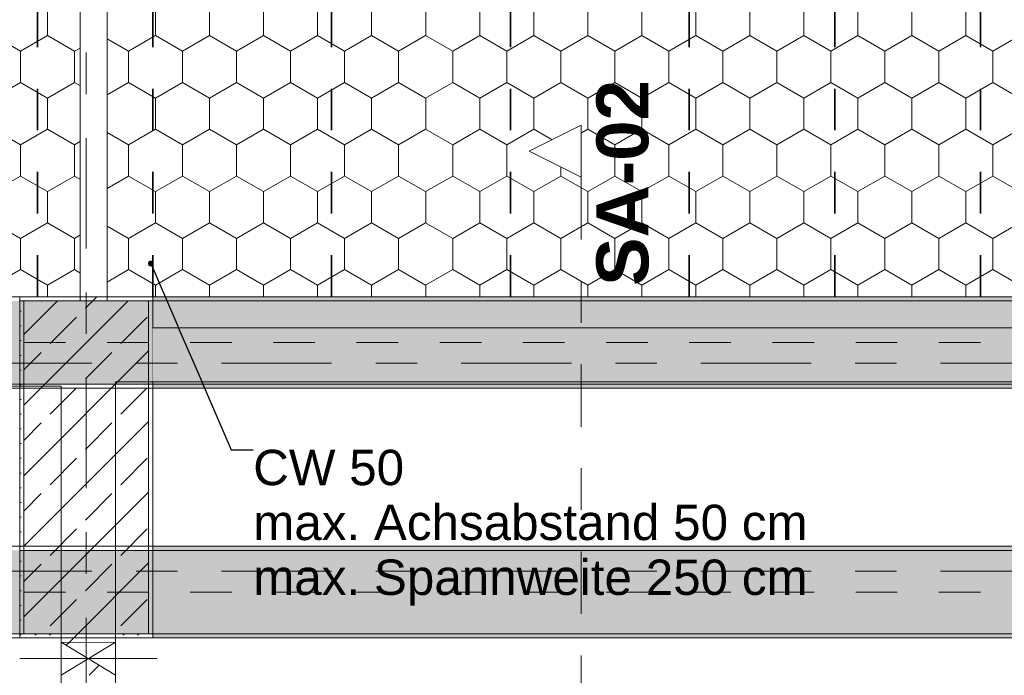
# Model space of a CAD drawing. Header units: metres. Extents: x -3.6 to 84.5, y -11 to 16.8.
# Tile 77 of 256: x 11.2 to 13.5, y 5.1 to 6.7. Entities that reach past the tile are written whole.
import ezdxf

# ---------------------------------------------------------------- set-up
doc = ezdxf.new("R2010")
doc.units = ezdxf.units.M
doc.header["$MEASUREMENT"] = 0
for name, pattern in [('Achse', [0.2, 0.1, -0.05, 0, -0.05]), ('Punktlinie weit', [0.06, 0.01, -0.05]), ('Schnittlinie', [0.3, 0.15, -0.075, 0, -0.075]), ('Strichlinie doppelt', [0.546806, 0.264583, -0.105833, 0.070556, -0.105833]), ('Wipeout_Contour', [1, 0, -1])]:
    doc.linetypes.add(name, pattern=pattern)
for name, color, linetype in [('203 - Marker.Schnitt - Ausbaudetail SA', 7, 'Continuous'), ('451 - Universal.Achsen Raster', 7, 'Continuous'), ('605 - Struktur.Wand Innen', 7, 'Continuous'), ('607 - Struktur.Stütze', 7, 'Continuous'), ('608 - Struktur.Träger', 7, 'Continuous'), ('Abbruch_605 - Struktur.Wand Innen', 7, 'Continuous'), ('Neubau_154 - Bemaßung_ Beschriftung.Ausbau - Deckenspiegel', 7, 'Continuous'), ('Neubau_605 - Struktur.Wand Innen', 7, 'Continuous'), ('Neubau_651 - Abdeckung.Decke abgehängt_ bekleidet', 7, 'Continuous'), ('Neubau_653 - Abdeckung.TB Verkofferung', 7, 'Continuous')]:
    doc.layers.add(name, color=color, linetype=linetype)
doc.styles.add('ERSTELLTER_STIL_1', font='txt')
doc.styles.add('ERSTELLTER_STIL_2', font='txt')
doc.linetypes.add('Abbruch 1', pattern='A,0,[1,2022.0244.A_L5A-PL04.04_iB_Deckenspiegel 2.OG1.Shx,S=0.001984,R=0,X=0,Y=0],-0.25,0', length=0.25)
doc.dimstyles.new('ERSTELLTER_STIL__5', dxfattribs={"dimtxt": 0.18, "dimasz": 0.02736, "dimexe": 0.18, "dimexo": 0.0625, "dimgap": 0, "dimtad": 0, "dimtih": 1, "dimtoh": 1, "dimdec": 4, "dimzin": 0, "dimdsep": 46, "dimcen": 0.09, "dimadec": 0, "dimazin": 0, "dimtfac": 1, "dimtdec": 4, "dimtmove": 0, "dimatfit": 3, "dimldrblk": 'ARROWHEAD_11', "dimfxl": 1, "dimtolj": 1, "dimtzin": 0, "dimarcsym": 0})
pattern_1 = [(45, (0, 0), (-0.08485281, 0.08485281), []), (45, (-0.04243, 0.04243), (-0.08485281, 0.08485281), [0.09, -0.03])]
pattern_2 = [(45, (0, 0), (-0.01767767, 0.01767767), [0, -0.025])]
pattern_3 = [(90, (0, 0), (-0.12990375, 0), [0.075, -0.15]), (90, (-0.06495, 0.1125), (-0.12990375, 0), [0.075, -0.15]), (150, (5e-18, 0.075), (0.0649519, 0.1124999), [0.075, -0.15]), (150, (-0.1299, 0.075), (0.0649519, 0.1124999), [0.075, -0.15]), (210, (0, 0), (-0.0649519, 0.1124999), [0.075, -0.15]), (210, (-0.1299, 8e-18), (-0.0649519, 0.1124999), [0.075, -0.15])]
pattern_4 = [(45, (0, 0), (-0.0636396, 0.0636396), [])]

# ---------------------------------------------------------------- blocks, each defined once
blk = doc.blocks.new('ARROWHEAD_11')
at = {"color": 0, "linetype": 'Continuous', "lineweight": 0}
blk.add_line((0, 0), (-1, 0), dxfattribs=at)
at = {"color": 0, "linetype": 'Continuous', "lineweight": 0, "const_width": 0.25, "flags": 128}
blk.add_lwpolyline([(-0.125, 0, 1), (0.125, 0, 1)], format="xyb", close=True, dxfattribs=at)

msp = doc.modelspace()

# ---------------------------------------------------------------- hatches: boundary and pattern name
at = {"layer": '607 - Struktur.Stütze', "linetype": 'Continuous', "lineweight": 0, "true_color": 0x000000}
h = msp.add_hatch(dxfattribs=at)
h.set_pattern_fill('Gips_0001', color=18, style=0, pattern_type=2)
h.set_pattern_definition(pattern_2)
h.paths.add_polyline_path([(11.17, 6.01), (11.17, 5.19), (11.27, 5.19), (11.27, 5.2), (11.18, 5.2), (11.18, 6), (11.315, 6), (11.315, 6.01)])
h = msp.add_hatch(dxfattribs=at)
h.set_pattern_fill('Beton__Stahlbeton_0001', color=18, style=0, pattern_type=2)
h.set_pattern_definition(pattern_1)
h.paths.add_polyline_path([(11.18, 5.2), (11.48, 5.2), (11.48, 6), (11.18, 6)])
h = msp.add_hatch(dxfattribs=at)
h.set_pattern_fill('Gips_0001', color=18, style=0, pattern_type=2)
h.set_pattern_definition(pattern_2)
h.paths.add_polyline_path([(11.38, 6), (11.48, 6), (11.48, 5.2), (11.4, 5.2), (11.4, 5.19), (11.49, 5.19), (11.49, 6.01), (11.38, 6.01)])
at = {"layer": '608 - Struktur.Träger', "linetype": 'Continuous', "lineweight": 0, "true_color": 0x000000}
h = msp.add_hatch(dxfattribs=at)
h.set_pattern_fill('Gips_0001', color=18, style=0, pattern_type=2)
h.set_pattern_definition(pattern_2)
h.paths.add_polyline_path([(14.88, 6.01), (11.49, 6.01), (11.49, 6), (14.88, 6)])
h = msp.add_hatch(dxfattribs=at)
h.set_pattern_fill('Gips_0001', color=18, style=0, pattern_type=2)
h.set_pattern_definition(pattern_2)
h.paths.add_polyline_path([(14.5051, 5.41), (11.49, 5.41), (11.49, 5.4), (14.5051, 5.4)])
h = msp.add_hatch(dxfattribs=at)
h.set_pattern_fill('Gips_0001', color=18, style=0, pattern_type=2)
h.set_pattern_definition(pattern_2)
h.paths.add_polyline_path([(14.5051, 5.2), (11.49, 5.2), (11.49, 5.19), (14.5051, 5.19)])
at = {"layer": 'Abbruch_605 - Struktur.Wand Innen', "linetype": 'Continuous', "lineweight": 0, "true_color": 0x000000}
h = msp.add_hatch(dxfattribs=at)
h.set_pattern_fill('MW_Ziegel_0001', color=18, style=0, pattern_type=2)
h.set_pattern_definition(pattern_4)
h.paths.add_polyline_path([(11.27, 5.18), (11.335, 5.14), (11.4, 5.18)])
h = msp.add_hatch(dxfattribs=at)
h.set_pattern_fill('MW_Ziegel_0001', color=18, style=0, pattern_type=2)
h.set_pattern_definition(pattern_4)
h.paths.add_polyline_path([(11.27, 5.1), (11.4, 5.1), (11.335, 5.14)])
at = {"layer": 'Neubau_651 - Abdeckung.Decke abgehängt_ bekleidet', "linetype": 'Continuous', "lineweight": 13, "true_color": 0xffbfbf}
h = msp.add_hatch(dxfattribs=at)
h.set_pattern_fill('sechseckig_0001', color=254, style=0, pattern_type=2)
h.set_pattern_definition(pattern_3)
h.paths.add_polyline_path([(11.315, 8.09), (8.61, 8.09), (8.61, 6.01), (11.315, 6.01)])
h.paths.add_polyline_path([(9.2225, 7.39), (9.9225, 7.39), (9.9225, 6.71), (9.2225, 6.71)], flags=0)
h = msp.add_hatch(dxfattribs=at)
h.set_pattern_fill('sechseckig_0001', color=254, style=0, pattern_type=2)
h.set_pattern_definition(pattern_3)
h.paths.add_polyline_path([(14.88, 8.09), (11.38, 8.09), (11.38, 6.01), (14.88, 6.01)])
h.paths.add_polyline_path([(12.78, 7.39), (13.48, 7.39), (13.48, 6.71), (12.78, 6.71)], flags=0)

# ---------------------------------------------------------------- linework, layer by layer
at = {"layer": '451 - Universal.Achsen Raster', "color": 160, "linetype": 'Strichlinie doppelt', "lineweight": 9, "true_color": 0x3232ff}
msp.add_line((64.935, 5.35), (-3.175, 5.35), dxfattribs=at)
at = {"layer": '607 - Struktur.Stütze', "color": 7, "linetype": 'Continuous', "lineweight": 5, "flags": 128}
for points in [[(11.315, 6.01), (11.17, 6.01), (11.17, 5.19), (11.27, 5.19)], [(11.4, 5.19), (11.49, 5.19), (11.49, 6.01), (11.38, 6.01)]]:
    msp.add_lwpolyline(points, dxfattribs=at)
at = {"layer": '607 - Struktur.Stütze', "color": 7, "linetype": 'Continuous', "lineweight": 13, "flags": 128}
msp.add_lwpolyline([(11.18, 5.2), (11.48, 5.2), (11.48, 6), (11.18, 6)], close=True, dxfattribs=at)
at = {"layer": '608 - Struktur.Träger', "color": 7, "linetype": 'Continuous', "lineweight": 5}
for p, q in [((11.49, 6.01), (11.49, 6)), ((14.88, 6.01), (11.49, 6.01)), ((18.37, 5.79), (11.49, 5.79)), ((11.49, 5.41), (11.49, 5.4)), ((14.5051, 5.41), (11.49, 5.41)), ((11.49, 5.2), (11.49, 5.19)), ((14.5051, 5.19), (11.49, 5.19))]:
    msp.add_line(p, q, dxfattribs=at)
at = {"layer": '608 - Struktur.Träger', "color": 7, "linetype": 'Continuous', "lineweight": 13}
for p, q in [((14.88, 6), (11.49, 6)), ((0.38, 5.79), (61.88, 5.79)), ((0.38, 5.41), (14.5051, 5.41)), ((11.49, 5.4), (11.17, 5.4)), ((14.5051, 5.4), (11.49, 5.4))]:
    msp.add_line(p, q, dxfattribs=at)
at = {"layer": '608 - Struktur.Träger', "color": 7, "linetype": 'Achse', "lineweight": 9}
msp.add_line((0.38, 5.3), (14.5051, 5.3), dxfattribs=at)
at = {"layer": 'Abbruch_605 - Struktur.Wand Innen', "color": 7, "linetype": 'Abbruch 1', "lineweight": 18}
msp.add_line((11.4, 5.18), (11.27, 5.18), dxfattribs=at)
at = {"layer": 'Abbruch_605 - Struktur.Wand Innen', "color": 160, "linetype": 'Abbruch 1', "lineweight": 5, "true_color": 0x3232ff}
msp.add_line((11.17, 5.14), (11.5, 5.14), dxfattribs=at)
msp.add_line((11.17, 5.14), (11.5, 5.14), dxfattribs=at)
at = {"layer": 'Abbruch_605 - Struktur.Wand Innen', "color": 7, "linetype": 'Abbruch 1', "lineweight": 18, "flags": 128}
for points in [[(11.27, 5.18), (11.27, 5.1)], [(11.4, 5.1), (11.4, 5.18)]]:
    msp.add_lwpolyline(points, dxfattribs=at)
at = {"layer": 'Neubau_605 - Struktur.Wand Innen', "color": 1, "linetype": 'Continuous', "lineweight": 9}
for p, q in [((11.27, 5.1), (11.4, 5.18)), ((11.27, 5.18), (11.4, 5.1))]:
    msp.add_line(p, q, dxfattribs=at)
at = {"layer": 'Neubau_651 - Abdeckung.Decke abgehängt_ bekleidet', "color": 1, "linetype": 'Achse', "lineweight": 35}
for p, q in [((11.2125, 6.01), (11.2125, 8.09)), ((11.49, 6.01), (11.49, 8.09)), ((11.92, 6.01), (11.92, 8.09)), ((12.35, 6.01), (12.35, 8.09)), ((12.78, 6.01), (12.78, 8.09)), ((13.48, 6.01), (13.48, 8.09)), ((13.13, 6.71), (13.13, 6.01))]:
    msp.add_line(p, q, dxfattribs=at)
at = {"layer": 'Neubau_651 - Abdeckung.Decke abgehängt_ bekleidet', "color": 1, "linetype": 'Punktlinie weit', "lineweight": 13, "flags": 128}
for points in [[(11.315, 8.09), (8.61, 8.09), (8.61, 6.01), (11.315, 6.01)], [(14.88, 8.09), (11.38, 8.09), (11.38, 6.01), (14.88, 6.01)]]:
    msp.add_lwpolyline(points, close=True, dxfattribs=at)
at = {"layer": 'Neubau_653 - Abdeckung.TB Verkofferung', "color": 1, "linetype": 'Continuous', "lineweight": 9}
for p, q in [((11.4, 5.805), (18.47, 5.805)), ((11.4, 5.0505), (11.4, 5.805)), ((7.81, 5.795), (11.27, 5.795)), ((11.27, 5.0505), (11.27, 5.795))]:
    msp.add_line(p, q, dxfattribs=at)
at = {"layer": 'Neubau_653 - Abdeckung.TB Verkofferung', "color": 1, "linetype": 'Continuous', "lineweight": 5}
for p, q in [((11.27, 5.19), (7.81, 5.19)), ((14.845, 5.19), (11.4, 5.19))]:
    msp.add_line(p, q, dxfattribs=at)
at = {"layer": 'Neubau_653 - Abdeckung.TB Verkofferung', "color": 1, "linetype": 'Continuous', "lineweight": 5, "flags": 128}
for points in [[(11.27, 5.19), (11.27, 5.09), (11.27, 5.063), (11.27, 5.0505)], [(11.4, 5.19), (11.4, 5.09), (11.4, 5.063), (11.4, 5.0505)]]:
    msp.add_lwpolyline(points, dxfattribs=at)

# ---------------------------------------------------------------- texts
at = {"layer": '203 - Marker.Schnitt - Ausbaudetail SA', "color": 7, "lineweight": 13, "insert": (12.6834, 6.0359), "char_height": 0.125, "attachment_point": 7, "rotation": 90, "style": 'ERSTELLTER_STIL_1'}
msp.add_mtext('\\A1;{\\pql;\\pt0;\\fArial|b1|i0|c0|p38;SA-02}', dxfattribs=at)
at = {"layer": 'Neubau_154 - Bemaßung_ Beschriftung.Ausbau - Deckenspiegel', "color": 1, "linetype": 'Continuous', "lineweight": 13, "insert": (11.7314, 5.642), "char_height": 0.085, "attachment_point": 1, "line_spacing_factor": 0.930912, "style": 'ERSTELLTER_STIL_2'}
msp.add_mtext('\\A1;{\\pql;\\fArial|b0|i0|c0|p38;CW 50\\P\\pql;\\fArial|b0|i0|c0|p38;max. Achsabstand 50 cm\\P\\pql;\\fArial|b0|i0|c0|p38;max. Spannweite 250 \\fArial|b0|i0|c0|p38;c\\fArial|b0|i0|c0|p38;m }', dxfattribs=at)

# ---------------------------------------------------------------- next in the draw order: wipeouts: each hides what was drawn before it
at = {"color": 254, "linetype": 'Wipeout_Contour', "lineweight": 0, "ltscale": 51.390416}
msp.add_wipeout([(11.315, 6), (11.38, 6), (11.38, 6.01), (11.315, 6.01)], dxfattribs=at).dxf.layer = '605 - Struktur.Wand Innen'
at = {"color": 254, "linetype": 'Wipeout_Contour', "lineweight": 0, "ltscale": 55.749505}
msp.add_wipeout([(11.49, 5.805), (13.79, 5.805), (13.79, 5.935), (11.49, 5.935)], dxfattribs=at).dxf.layer = '605 - Struktur.Wand Innen'
at = {"color": 254, "linetype": 'Wipeout_Contour', "lineweight": 0, "ltscale": 49.90241}
msp.add_wipeout([(11.4, 5.2), (11.27, 5.2), (11.27, 5.18), (11.4, 5.18)], dxfattribs=at).dxf.layer = '605 - Struktur.Wand Innen'

# ---------------------------------------------------------------- next in the draw order: hatches: boundary and pattern name
at = {"layer": '605 - Struktur.Wand Innen', "linetype": 'Continuous', "lineweight": 0, "true_color": 0x000000}
h = msp.add_hatch(dxfattribs=at)
h.set_pattern_fill('MW_Ziegel_0001', color=18, style=0, pattern_type=2)
h.set_pattern_definition(pattern_4)
h.paths.add_polyline_path([(11.315, 6), (11.38, 6), (11.38, 6.01), (11.315, 6.01)])
h = msp.add_hatch(dxfattribs=at)
h.set_pattern_fill('MW_Ziegel_0001', color=18, style=0, pattern_type=2)
h.set_pattern_definition(pattern_4)
h.paths.add_polyline_path([(11.4, 5.2), (11.27, 5.2), (11.27, 5.18), (11.4, 5.18)])
at = {"layer": '608 - Struktur.Träger', "linetype": 'Continuous', "lineweight": 0, "true_color": 0x000000}
h = msp.add_hatch(dxfattribs=at)
h.set_pattern_fill('Beton__Stahlbeton_0001', color=18, style=0, pattern_type=2)
h.set_pattern_definition(pattern_1)
h.paths.add_polyline_path([(0.69, 6), (0.38, 6), (0.38, 5.8), (0.69, 5.8), (7.57, 5.8), (7.89, 5.8), (11.17, 5.8), (11.49, 5.8), (18.37, 5.8), (18.69, 5.8), (22.06, 5.8), (22.19, 5.8), (25.57, 5.8), (25.89, 5.8), (32.77, 5.8), (33.09, 5.8), (36.465, 5.8), (36.605, 5.8), (39.97, 5.8), (40.29, 5.8), (47.17, 5.8), (47.49, 5.8), (50.85, 5.8), (51.02, 5.8), (54.37, 5.8), (54.69, 5.8), (58.07, 5.8), (58.205, 5.8), (61.57, 5.8), (61.88, 5.8), (61.88, 6), (61.57, 6), (54.69, 6), (54.37, 6), (50.9625, 6), (50.8975, 6), (47.49, 6), (47.17, 6), (40.29, 6), (39.97, 6), (33.09, 6), (25.57, 6), (18.69, 6), (18.37, 6), (14.945, 6), (14.88, 6), (11.49, 6), (11.17, 6), (7.89, 6), (7.57, 6)])
h = msp.add_hatch(dxfattribs=at)
h.set_pattern_fill('Gips_0001', color=18, style=0, pattern_type=2)
h.set_pattern_definition(pattern_2)
h.paths.add_polyline_path([(11.49, 5.79), (18.37, 5.79), (18.37, 5.8), (11.49, 5.8)])
h = msp.add_hatch(dxfattribs=at)
h.set_pattern_fill('Beton__Stahlbeton_0001', color=18, style=0, pattern_type=2)
h.set_pattern_definition(pattern_1)
h.paths.add_polyline_path([(0.69, 5.4), (0.38, 5.4), (0.38, 5.2), (0.69, 5.2), (7.57, 5.2), (7.89, 5.2), (11.17, 5.2), (11.49, 5.2), (14.5051, 5.2), (14.5051, 5.4), (11.49, 5.4), (11.17, 5.4), (7.89, 5.4), (7.57, 5.4)])

# ---------------------------------------------------------------- next in the draw order: linework, layer by layer
at = {"layer": '203 - Marker.Schnitt - Ausbaudetail SA', "color": 7, "linetype": 'Schnittlinie', "lineweight": 13}
msp.add_line((12.5201, 6.2975), (12.5201, 4.763), dxfattribs=at)
at = {"layer": '451 - Universal.Achsen Raster', "color": 160, "linetype": 'Strichlinie doppelt', "lineweight": 9, "true_color": 0x3232ff}
for p, q in [((11.33, -10.585), (11.33, 16.355)), ((64.935, 5.85), (-3.175, 5.85))]:
    msp.add_line(p, q, dxfattribs=at)
at = {"layer": '605 - Struktur.Wand Innen', "color": 7, "linetype": 'Continuous', "lineweight": 13}
for p, q in [((11.315, 8.09), (11.315, 6.01)), ((11.38, 6.01), (11.38, 8.09))]:
    msp.add_line(p, q, dxfattribs=at)
at = {"layer": '605 - Struktur.Wand Innen', "color": 7, "linetype": 'Continuous', "lineweight": 18}
msp.add_line((11.315, 6.01), (11.38, 6.01), dxfattribs=at)
at = {"layer": '605 - Struktur.Wand Innen', "color": 7, "linetype": 'Continuous', "lineweight": 18, "flags": 128}
for points in [[(11.315, 6.01), (11.315, 6)], [(11.38, 6), (11.38, 6.01)], [(11.27, 5.2), (11.27, 5.18)], [(11.4, 5.18), (11.4, 5.2)]]:
    msp.add_lwpolyline(points, dxfattribs=at)
at = {"layer": '605 - Struktur.Wand Innen', "color": 7, "linetype": 'Continuous', "lineweight": 13, "flags": 128}
for points in [[(18.37, 5.935), (11.49, 5.935)], [(11.49, 5.805), (13.79, 5.805)]]:
    msp.add_lwpolyline(points, dxfattribs=at)
at = {"layer": '608 - Struktur.Träger', "color": 7, "linetype": 'Continuous', "lineweight": 13}
for p, q in [((0.38, 6.01), (61.88, 6.01)), ((11.49, 6), (11.17, 6)), ((0.38, 5.19), (14.5051, 5.19))]:
    msp.add_line(p, q, dxfattribs=at)
at = {"layer": '608 - Struktur.Träger', "color": 7, "linetype": 'Achse', "lineweight": 9}
msp.add_line((0.38, 5.9), (61.88, 5.9), dxfattribs=at)
at = {"layer": '608 - Struktur.Träger', "color": 7, "linetype": 'Continuous', "lineweight": 5}
msp.add_line((11.49, 5.8), (11.49, 5.79), dxfattribs=at)
at = {"layer": '608 - Struktur.Träger', "color": 7, "linetype": 'Continuous', "lineweight": 13, "flags": 128}
for points in [[(50.85, 5.8), (47.49, 5.8), (47.17, 5.8), (40.29, 5.8), (39.97, 5.8), (36.605, 5.8), (36.465, 5.8), (33.09, 5.8), (32.77, 5.8), (25.89, 5.8), (25.57, 5.8), (22.19, 5.8), (22.06, 5.8), (18.69, 5.8), (18.37, 5.8), (11.49, 5.8), (11.17, 5.8), (7.89, 5.8), (7.57, 5.8), (0.69, 5.8), (0.38, 5.8)], [(14.5051, 5.2), (11.49, 5.2), (11.17, 5.2), (7.89, 5.2), (7.57, 5.2), (0.69, 5.2), (0.38, 5.2)]]:
    msp.add_lwpolyline(points, dxfattribs=at)

# ---------------------------------------------------------------- next in the draw order: leaders
at = {"layer": 'Neubau_154 - Bemaßung_ Beschriftung.Ausbau - Deckenspiegel', "color": 1, "linetype": 'Continuous', "lineweight": 13, "annotation_type": 0, "has_hookline": 1, "hookline_direction": 0, "text_width": 1.3167}
msp.add_leader([(11.485, 6.0899), (11.6786, 5.642), (11.7314, 5.642)], dimstyle='ERSTELLTER_STIL__5', dxfattribs=at)

# ---------------------------------------------------------------- next in the draw order: wipeouts: each hides what was drawn before it
at = {"color": 254, "linetype": 'Wipeout_Contour', "lineweight": 0, "ltscale": 41.587183}
msp.add_wipeout([(12.5201, 6.4225), (12.3951, 6.36), (12.5201, 6.2975)], dxfattribs=at).dxf.layer = '203 - Marker.Schnitt - Ausbaudetail SA'

# ---------------------------------------------------------------- next in the draw order: linework, layer by layer
at = {"layer": '203 - Marker.Schnitt - Ausbaudetail SA', "color": 7, "linetype": 'Continuous', "lineweight": 13, "flags": 128}
msp.add_lwpolyline([(12.5201, 6.4225), (12.5201, 6.2975), (12.3951, 6.36)], close=True, dxfattribs=at)

doc.saveas('drawing.dxf')
